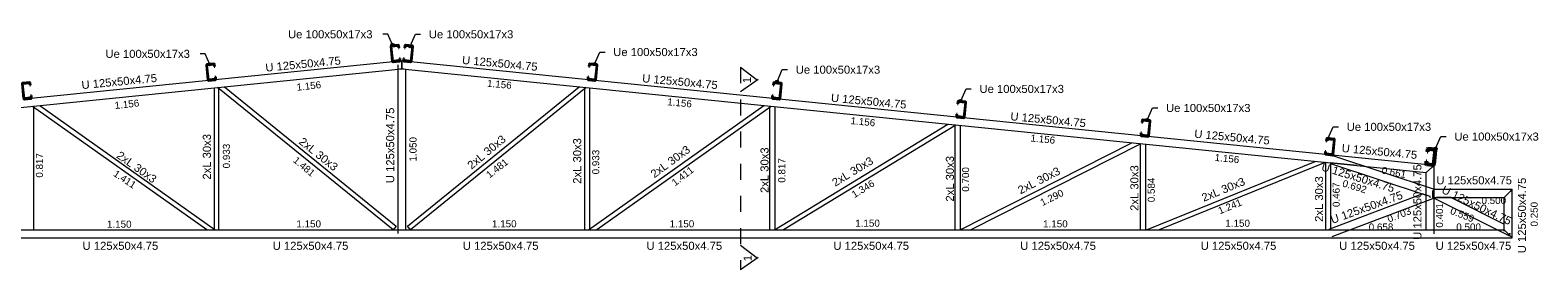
# Model space of a CAD drawing. Header units: metres. Extents: x 103.3 to 155.6, y 2.9 to 38.9.
# Tile 3 of 8: x 116.4 to 125.7, y 9.9 to 11.4. Entities that reach past the tile are written whole.
import ezdxf

# ---------------------------------------------------------------- set-up
doc = ezdxf.new("R2010")
doc.units = ezdxf.units.M
doc.linetypes.add('Projeção', pattern=[0.003969, 0.002381, -0.001587])
for name, color, linetype, lineweight in [('A-DETL-THIN', 7, 'Continuous', 18), ('A-FLOR-OVHD', 7, 'Projeção', 18), ('A-GLAZ-CWMG', 7, 'Continuous', 18), ('G-ANNO-TEXT', 7, 'Continuous', 9), ('S-BEAM', 7, 'Continuous', 18)]:
    doc.layers.add(name, color=color, linetype=linetype, lineweight=lineweight)
doc.styles.add('Arial_10', font='arial.ttf', dxfattribs={"height": 0.04375})
doc.styles.add('Arial_9', font='arial.ttf', dxfattribs={"height": 0.05})

# ---------------------------------------------------------------- blocks, each defined once
blk = doc.blocks.new('Rectangular Mullion - Perfil Ue-2686218-DETALHE DA TRELIÇA')
at = {"layer": 'A-GLAZ-CWMG', "lineweight": 35}
for p, q in [((67.1359, 10.6764), (67.1347, 10.664)), ((67.1389, 10.6761), (67.1359, 10.6764)), ((67.1376, 10.6637), (67.1389, 10.6761)), ((67.1438, 10.7545), (67.1426, 10.7421)), ((67.1426, 10.7421), (67.1455, 10.7418)), ((67.1455, 10.7418), (67.1468, 10.7542)), ((67.1484, 10.7556), (67.1892, 10.7515)), ((67.1895, 10.7544), (67.1488, 10.7586)), ((67.1906, 10.7498), (67.1814, 10.6593)), ((67.1844, 10.659), (67.1936, 10.7495)), ((67.1387, 10.6591), (67.1795, 10.6549)), ((67.1798, 10.6579), (67.139, 10.6621))]:
    blk.add_line(p, q, dxfattribs=at)
for centre, radius, start, end in [((67.1483, 10.7541), 0.0045, 84.21567, 174.21567), ((67.1483, 10.7541), 0.0015, 84.21567, 174.21567), ((67.1891, 10.75), 0.0015, 354.21567, 84.21567), ((67.1891, 10.75), 0.0045, 354.21567, 84.21567), ((67.1391, 10.6636), 0.0045, 174.21567, 264.21567), ((67.1391, 10.6636), 0.0015, 174.21567, 264.21567), ((67.1799, 10.6594), 0.0045, 264.21567, 354.21567), ((67.1799, 10.6594), 0.0015, 264.21567, 354.21567)]:
    blk.add_arc(centre, radius, start, end, dxfattribs=at)
blk = doc.blocks.new('Rectangular Mullion - Perfil Ue-V1-DETALHE DA TRELIÇA')
at = {"layer": 'A-GLAZ-CWMG', "lineweight": 35}
for p, q in [((55.6153, 10.7495), (55.6245, 10.659)), ((55.6275, 10.6593), (55.6183, 10.7498)), ((55.6601, 10.7586), (55.6194, 10.7544)), ((55.6197, 10.7515), (55.6605, 10.7556)), ((55.6621, 10.7542), (55.6634, 10.7418)), ((55.6634, 10.7418), (55.6663, 10.7421)), ((55.6663, 10.7421), (55.6651, 10.7545)), ((55.673, 10.6764), (55.67, 10.6761)), ((55.67, 10.6761), (55.6713, 10.6637)), ((55.6742, 10.664), (55.673, 10.6764)), ((55.6699, 10.6621), (55.6291, 10.6579)), ((55.6294, 10.6549), (55.6702, 10.6591))]:
    blk.add_line(p, q, dxfattribs=at)
for centre, radius, start, end in [((55.6198, 10.75), 0.0045, 95.78433, 185.78433), ((55.6198, 10.75), 0.0015, 95.78433, 185.78433), ((55.6606, 10.7541), 0.0045, 5.78433, 95.78433), ((55.6606, 10.7541), 0.0015, 5.78433, 95.78433), ((55.629, 10.6594), 0.0045, 185.78433, 275.78433), ((55.629, 10.6594), 0.0015, 185.78433, 275.78433), ((55.6698, 10.6636), 0.0015, 275.78433, 5.78433), ((55.6698, 10.6636), 0.0045, 275.78433, 5.78433)]:
    blk.add_arc(centre, radius, start, end, dxfattribs=at)
blk = doc.blocks.new('Perfil Ue 100x50x17x3 - Perfil Ue 100x50x17x3-2687038-DETALHE DA TRELIÇA')
at = {"layer": 'S-BEAM', "lineweight": 50}
for p, q in [((67.7706, 10.691), (67.7691, 10.6756)), ((67.7691, 10.6756), (67.772, 10.6753)), ((67.772, 10.6753), (67.7736, 10.6907)), ((67.7752, 10.6921), (67.816, 10.688)), ((67.8163, 10.6909), (67.7755, 10.6951)), ((67.8174, 10.6863), (67.8082, 10.5958)), ((67.8112, 10.5955), (67.8204, 10.686)), ((67.763, 10.6159), (67.7614, 10.6005)), ((67.766, 10.6156), (67.763, 10.6159)), ((67.7644, 10.6002), (67.766, 10.6156)), ((67.7655, 10.5956), (67.8063, 10.5914)), ((67.8066, 10.5944), (67.7658, 10.5986))]:
    blk.add_line(p, q, dxfattribs=at)
for centre, radius, start, end in [((67.7751, 10.6906), 0.0045, 84.21567, 174.21567), ((67.7751, 10.6906), 0.0015, 84.21567, 174.21567), ((67.8159, 10.6865), 0.0015, 354.21567, 84.21567), ((67.8159, 10.6865), 0.0045, 354.21567, 84.21567), ((67.7659, 10.6001), 0.0045, 174.21567, 264.21567), ((67.7659, 10.6001), 0.0015, 174.21567, 264.21567), ((67.8067, 10.5959), 0.0045, 264.21567, 354.21567), ((67.8067, 10.5959), 0.0015, 264.21567, 354.21567)]:
    blk.add_arc(centre, radius, start, end, dxfattribs=at)

msp = doc.modelspace()

# ---------------------------------------------------------------- hatches: boundary and pattern name
at = {"layer": 'G-ANNO-TEXT'}
h = msp.add_hatch(color=256, dxfattribs=at)
edge = h.paths.add_edge_path()
edge.add_arc((118.60719, 11.339909), 0.009375, 0, 360)
h = msp.add_hatch(color=256, dxfattribs=at)
edge = h.paths.add_edge_path()
edge.add_arc((118.716612, 11.330674), 0.009375, 0, 360)
h = msp.add_hatch(color=256, dxfattribs=at)
edge = h.paths.add_edge_path()
edge.add_arc((117.474031, 11.21824), 0.009375, 0, 360)
h = msp.add_hatch(color=256, dxfattribs=at)
edge = h.paths.add_edge_path()
edge.add_arc((119.861102, 11.220143), 0.009375, 0, 360)
h = msp.add_hatch(color=256, dxfattribs=at)
edge = h.paths.add_edge_path()
edge.add_arc((120.994126, 11.110619), 0.009375, 0, 360)
h = msp.add_hatch(color=256, dxfattribs=at)
edge = h.paths.add_edge_path()
edge.add_arc((122.13446, 10.990972), 0.009375, 0, 360)
h = msp.add_hatch(color=256, dxfattribs=at)
edge = h.paths.add_edge_path()
edge.add_arc((123.292224, 10.872487), 0.009375, 0, 360)
h = msp.add_hatch(color=256, dxfattribs=at)
edge = h.paths.add_edge_path()
edge.add_arc((124.413721, 10.755256), 0.009375, 0, 360)
h = msp.add_hatch(color=256, dxfattribs=at)
edge = h.paths.add_edge_path()
edge.add_arc((125.081901, 10.694678), 0.009375, 0, 360)

# ---------------------------------------------------------------- linework, layer by layer
at = {"layer": 'A-DETL-THIN'}
for p, q in [((120.766944, 11.200679), (120.872453, 11.121017)), ((120.876717, 11.124002), (120.766944, 11.047138)), ((120.766944, 10.094219), (120.872453, 10.014557)), ((120.876717, 10.017543), (120.766944, 9.940679))]:
    msp.add_line(p, q, dxfattribs=at)
at = {"layer": 'A-FLOR-OVHD'}
msp.add_line((120.766944, 11.200679), (120.766944, 9.940679), dxfattribs=at)
at = {"layer": 'G-ANNO-TEXT'}
for p, q in [((118.54848, 11.405513), (118.546915, 11.405513)), ((118.577835, 11.405513), (118.54848, 11.405513)), ((118.60719, 11.339909), (118.577835, 11.405513)), ((118.716612, 11.330674), (118.749259, 11.405513)), ((118.749259, 11.405513), (118.781906, 11.405513)), ((117.415321, 11.283843), (117.413756, 11.283843)), ((117.444676, 11.283843), (117.415321, 11.283843)), ((117.474031, 11.21824), (117.444676, 11.283843)), ((119.861102, 11.220143), (119.893749, 11.294982)), ((119.893749, 11.294982), (119.926396, 11.294982)), ((120.994126, 11.110619), (121.026773, 11.185459)), ((121.026773, 11.185459), (121.05942, 11.185459)), ((122.13446, 10.990972), (122.167107, 11.065811)), ((122.167107, 11.065811), (122.199754, 11.065811)), ((123.292224, 10.872487), (123.324871, 10.947327)), ((123.324871, 10.947327), (123.357518, 10.947327)), ((124.413721, 10.755256), (124.446368, 10.830095)), ((124.446368, 10.830095), (124.479015, 10.830095)), ((125.081901, 10.694678), (125.114548, 10.769518)), ((125.114548, 10.769518), (125.147195, 10.769518))]:
    msp.add_line(p, q, dxfattribs=at)
for centre in [(118.60719, 11.339909), (118.716612, 11.330674), (117.474031, 11.21824), (119.861102, 11.220143), (120.994126, 11.110619), (122.13446, 10.990972), (123.292224, 10.872487), (124.413721, 10.755256), (125.081901, 10.694678)]:
    msp.add_circle(centre, 0.009375, dxfattribs=at)
at = {"layer": 'S-BEAM'}
for p, q in [((118.610812, 11.234498), (117.507459, 11.122686)), ((118.665105, 11.24), (118.651604, 11.238632)), ((118.678606, 11.238632), (118.665105, 11.24)), ((118.665105, 11.189744), (118.665105, 11.230351)), ((118.665105, 11.230351), (118.665105, 11.189744)), ((119.82275, 11.122686), (118.719397, 11.234498)), ((112.307555, 10.54548), (118.665105, 11.189744)), ((118.640105, 11.214872), (118.640105, 10.165971)), ((118.665105, 11.189744), (118.649705, 11.188183)), ((118.665105, 11.189744), (125.022655, 10.54548)), ((118.690105, 11.18721), (118.665105, 11.189744)), ((118.690105, 10.19), (118.690105, 11.18721)), ((117.466668, 11.118552), (116.363315, 11.00674)), ((117.500105, 11.071685), (117.500105, 10.19)), ((118.610498, 10.19), (117.521468, 11.07385)), ((117.530105, 10.19), (117.530105, 11.074725)), ((117.56379, 11.078138), (118.62949, 10.213223)), ((118.700719, 10.213223), (119.766419, 11.078138)), ((119.808741, 11.07385), (118.719711, 10.19)), ((119.800105, 10.19), (119.800105, 11.074725)), ((119.830105, 11.071685), (119.830105, 10.19)), ((120.966895, 11.00674), (119.863542, 11.118552)), ((117.454002, 10.19), (116.373396, 10.957506)), ((116.380105, 10.19), (116.380105, 10.958186)), ((116.418736, 10.9621), (117.50581, 10.19)), ((119.824399, 10.19), (120.911474, 10.9621)), ((120.956813, 10.957506), (119.876207, 10.19)), ((120.950105, 10.19), (120.950105, 10.958186)), ((120.980105, 10.955146), (120.980105, 10.19)), ((125.072655, 10.590669), (121.007686, 11.002607)), ((120.97732, 10.19), (122.054999, 10.846217)), ((122.104452, 10.841206), (121.035003, 10.19)), ((122.100105, 10.19), (122.100105, 10.841647)), ((122.130105, 10.838606), (122.130105, 10.19)), ((122.131217, 10.19), (123.196212, 10.730569)), ((123.251463, 10.72497), (122.197499, 10.19)), ((123.250105, 10.19), (123.250105, 10.725107)), ((123.280105, 10.722067), (123.280105, 10.19)), ((123.28679, 10.19), (124.333701, 10.615297)), ((124.396536, 10.608443), (123.366499, 10.19)), ((124.39633, 10.608951), (124.396536, 10.608443)), ((124.400105, 10.19), (124.400105, 10.608568)), ((124.42992, 10.605547), (124.428552, 10.601406)), ((124.428552, 10.601406), (125.022655, 10.405186)), ((124.595701, 10.588747), (124.42992, 10.605547)), ((124.430105, 10.600894), (124.430105, 10.197449)), ((125.067855, 10.442914), (124.444233, 10.648884)), ((125.022655, 10.54548), (125.063055, 10.581993)), ((125.063055, 10.581993), (125.022655, 10.54548)), ((125.072655, 10.165), (125.072655, 10.590669)), ((125.022655, 10.19), (125.022655, 10.54548)), ((124.42122, 10.194071), (124.997953, 10.413344)), ((124.438989, 10.147335), (125.081539, 10.391632)), ((125.047655, 10.396929), (124.997953, 10.413344)), ((125.022655, 10.405186), (125.022655, 10.447732)), ((125.047655, 10.39), (125.047655, 10.396929)), ((125.050234, 10.39), (125.047655, 10.39)), ((125.063055, 10.4304), (125.063055, 10.39)), ((125.063055, 10.39), (125.506655, 10.39)), ((125.556655, 10.44), (125.072655, 10.44)), ((125.178556, 10.39), (125.088219, 10.39)), ((125.178556, 10.39), (125.506655, 10.225951)), ((125.547055, 10.4304), (125.506655, 10.39)), ((125.506655, 10.39), (125.547055, 10.4304)), ((125.506655, 10.19), (125.506655, 10.39)), ((125.556655, 10.14), (125.556655, 10.44)), ((125.072655, 10.387049), (125.539993, 10.15338)), ((118.62949, 10.213223), (118.610642, 10.19)), ((118.719567, 10.19), (118.700719, 10.213223)), ((125.506655, 10.180782), (125.506655, 10.225951)), ((111.773555, 10.14), (125.556655, 10.14)), ((111.823555, 10.19), (125.506655, 10.19)), ((118.649705, 10.19), (118.690105, 10.19)), ((124.42122, 10.194071), (124.422768, 10.19)), ((124.422768, 10.19), (124.524194, 10.19)), ((125.022655, 10.19), (125.063055, 10.19)), ((125.547055, 10.1496), (125.506655, 10.19)), ((125.506655, 10.19), (125.547055, 10.1496)), ((125.545803, 10.165), (125.538219, 10.165)), ((125.545803, 10.165), (125.544286, 10.161967))]:
    msp.add_line(p, q, dxfattribs=at)
at = {"layer": 'S-BEAM', "flags": 128}
for points in [[(118.665105, 11.230351), (118.665105, 11.237174), (118.665105, 11.24)], [(118.665105, 11.24), (118.665105, 11.237174), (118.665105, 11.230351)], [(125.063055, 10.581993), (125.069843, 10.588128), (125.072655, 10.590669)], [(125.072655, 10.590669), (125.069843, 10.588128), (125.063055, 10.581993)], [(125.556655, 10.44), (125.553843, 10.437188), (125.547055, 10.4304)], [(125.547055, 10.4304), (125.553843, 10.437188), (125.556655, 10.44)], [(125.556655, 10.14), (125.553843, 10.142812), (125.547055, 10.1496)], [(125.547055, 10.1496), (125.553843, 10.142812), (125.556655, 10.14)]]:
    msp.add_lwpolyline(points, dxfattribs=at)
at = {"layer": 'S-BEAM'}
for points, knots in [([(125.069108, 10.436453), (125.068888, 10.436234), (125.068526, 10.435873), (125.068018, 10.43536), (125.067442, 10.434788), (125.066417, 10.433762), (125.064902, 10.432251), (125.063675, 10.431012), (125.063055, 10.4304)], [0.512910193, 0.512910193, 0.512910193, 0.512910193, 0.571428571, 0.607142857, 0.642857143, 0.714285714, 0.857142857, 1, 1, 1, 1]), ([(125.072655, 10.44), (125.072646, 10.44), (125.072597, 10.439954), (125.072456, 10.439808), (125.072314, 10.439659), (125.072129, 10.439472), (125.071903, 10.439249), (125.071645, 10.438995), (125.071368, 10.438713), (125.071067, 10.438408), (125.070736, 10.438081), (125.070385, 10.437734), (125.070024, 10.437369), (125.069649, 10.43699), (125.069386, 10.436729), (125.069253, 10.436597)], [0, 0, 0, 0, 0.071428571, 0.107142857, 0.142857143, 0.178571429, 0.214285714, 0.25, 0.285714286, 0.321428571, 0.357142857, 0.392857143, 0.428571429, 0.464285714, 0.5, 0.5, 0.5, 0.5]), ([(125.07142, 10.38906), (125.071458, 10.388997), (125.071566, 10.388819), (125.071733, 10.38854), (125.071923, 10.388229), (125.072105, 10.387942), (125.072266, 10.387686), (125.072396, 10.387469), (125.072494, 10.387296), (125.072596, 10.38712), (125.072639, 10.387057), (125.072655, 10.387049)], [0.206197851, 0.206197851, 0.206197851, 0.206197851, 0.25, 0.333333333, 0.416666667, 0.5, 0.583333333, 0.666666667, 0.75, 0.833333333, 1, 1, 1, 1])]:
    msp.add_open_spline(points, degree=3, knots=knots, dxfattribs=at)

# ---------------------------------------------------------------- block references
at = {"layer": 'A-GLAZ-CWMG'}
for name, p in [('Rectangular Mullion - Perfil Ue-V1-DETALHE DA TRELIÇA', (62.981377, 0.579509)), ('Rectangular Mullion - Perfil Ue-2686218-DETALHE DA TRELIÇA', (51.539932, 0.579509)), ('Rectangular Mullion - Perfil Ue-V1-DETALHE DA TRELIÇA', (61.837233, 0.463607)), ('Rectangular Mullion - Perfil Ue-2686218-DETALHE DA TRELIÇA', (52.684076, 0.463607)), ('Rectangular Mullion - Perfil Ue-V1-DETALHE DA TRELIÇA', (60.693088, 0.347706)), ('Rectangular Mullion - Perfil Ue-2686218-DETALHE DA TRELIÇA', (53.828221, 0.347706)), ('Rectangular Mullion - Perfil Ue-2686218-DETALHE DA TRELIÇA', (54.972366, 0.231804)), ('Rectangular Mullion - Perfil Ue-2686218-DETALHE DA TRELIÇA', (56.11651, 0.115902)), ('Rectangular Mullion - Perfil Ue-2686218-DETALHE DA TRELIÇA', (57.260655, 0))]:
    msp.add_blockref(name, p, dxfattribs=at)
at = {"layer": 'S-BEAM'}
msp.add_blockref('Perfil Ue 100x50x17x3 - Perfil Ue 100x50x17x3-2687038-DETALHE DA TRELIÇA', (57.260655, 0), dxfattribs=at)

# ---------------------------------------------------------------- texts
at = {"layer": 'G-ANNO-TEXT', "attachment_point": 1}
for s, insert, char_height, width, style in [('Ue 100x50x17x3', (117.95868, 11.430513), 0.05, 0.65137109, 'Arial_9'), ('Ue 100x50x17x3', (118.832706, 11.430513), 0.05, 0.65137109, 'Arial_9'), ('Ue 100x50x17x3', (116.825521, 11.308843), 0.05, 0.65137109, 'Arial_9'), ('Ue 100x50x17x3', (119.977196, 11.319982), 0.05, 0.65137109, 'Arial_9'), ('Ue 100x50x17x3', (121.11022, 11.210459), 0.05, 0.65137109, 'Arial_9'), ('Ue 100x50x17x3', (122.250554, 11.090811), 0.05, 0.65137109, 'Arial_9'), ('Ue 100x50x17x3', (123.408318, 10.972327), 0.05, 0.65137109, 'Arial_9'), ('Ue 100x50x17x3', (124.529815, 10.855095), 0.05, 0.65137109, 'Arial_9'), ('Ue 100x50x17x3', (125.197995, 10.794518), 0.05, 0.65137109, 'Arial_9'), ('U 125x50x4.75', (125.086035, 10.5227), 0.05, 0.58322766, 'Arial_9'), ('0.500', (125.366392, 10.394193), 0.04375, 0.18839656, 'Arial_10'), ('1.150', (116.834673, 10.246631), 0.04375, 0.18839656, 'Arial_10'), ('1.150', (118.010558, 10.248638), 0.04375, 0.18839656, 'Arial_10'), ('1.150', (119.224605, 10.249168), 0.04375, 0.18839656, 'Arial_10'), ('1.150', (120.327358, 10.248922), 0.04375, 0.18839656, 'Arial_10'), ('1.150', (121.479138, 10.252801), 0.04375, 0.18839656, 'Arial_10'), ('1.150', (122.645161, 10.248932), 0.04375, 0.18839656, 'Arial_10'), ('1.150', (123.776494, 10.25254), 0.04375, 0.18839656, 'Arial_10'), ('0.658', (124.666519, 10.229312), 0.04375, 0.18839656, 'Arial_10'), ('0.500', (125.210077, 10.229312), 0.04375, 0.18839656, 'Arial_10'), ('U 125x50x4.75', (116.683451, 10.115445), 0.05, 0.58322766, 'Arial_9'), ('U 125x50x4.75', (117.863451, 10.115445), 0.05, 0.58322766, 'Arial_9'), ('U 125x50x4.75', (119.043451, 10.115445), 0.05, 0.58322766, 'Arial_9'), ('U 125x50x4.75', (120.183451, 10.115445), 0.05, 0.58322766, 'Arial_9'), ('U 125x50x4.75', (121.343451, 10.115445), 0.05, 0.58322766, 'Arial_9'), ('U 125x50x4.75', (122.503451, 10.115445), 0.05, 0.58322766, 'Arial_9'), ('U 125x50x4.75', (123.623451, 10.115445), 0.05, 0.58322766, 'Arial_9'), ('U 125x50x4.75', (124.483451, 10.115445), 0.05, 0.58322766, 'Arial_9'), ('U 125x50x4.75', (125.081807, 10.115445), 0.05, 0.58322766, 'Arial_9')]:
    msp.add_mtext(s, dxfattribs=dict(at, insert=insert, char_height=char_height, width=width, style=style))
for s, insert, char_height, width, rotation, style in [('U 125x50x4.75', (117.8158, 11.222584), 0.05, 0.58322766, 5.5519656, 'Arial_9'), ('U 125x50x4.75', (119.041965, 11.271555), 0.05, 0.58322766, 354.6413467, 'Arial_9'), ('U 125x50x4.75', (116.674645, 11.114089), 0.05, 0.58322766, 5.5519656, 'Arial_9'), ('U 125x50x4.75', (120.159866, 11.15767), 0.05, 0.58322766, 354.6413467, 'Arial_9'), ('1.156', (118.0094, 11.097469), 0.04375, 0.18839656, 6.482408, 'Arial_10'), ('1.156', (119.196751, 11.123836), 0.04375, 0.18839656, 354.5304991, 'Arial_10'), ('1', (120.781731, 11.101613), 0.05, 0.04810125, 90, 'Arial_9'), ('1.156', (116.880225, 10.984024), 0.04375, 0.18839656, 6.3867308, 'Arial_10'), ('1.156', (120.315041, 11.008132), 0.04375, 0.18839656, 354.5304991, 'Arial_10'), ('U 125x50x4.75', (121.331519, 11.036464), 0.05, 0.58322766, 354.6413467, 'Arial_9'), ('U 125x50x4.75', (118.56774, 10.47983), 0.05, 0.58322766, 90, 'Arial_9'), ('1.156', (121.453141, 10.890945), 0.04375, 0.18839656, 354.5304991, 'Arial_10'), ('U 125x50x4.75', (122.445288, 10.921355), 0.05, 0.58322766, 354.6413467, 'Arial_9'), ('2xL 30x3', (117.429726, 10.501975), 0.05, 0.3527425, 90, 'Arial_9'), ('2xL 30x3', (118.053084, 10.768317), 0.05, 0.3527425, 321.2758679, 'Arial_9'), ('2xL 30x3', (119.065832, 10.601977), 0.05, 0.3527425, 39.7063493, 'Arial_9'), ('1.156', (122.569863, 10.782842), 0.04375, 0.18839656, 354.5304991, 'Arial_10'), ('U 125x50x4.75', (123.586715, 10.812837), 0.05, 0.58322766, 354.6413467, 'Arial_9'), ('2xL 30x3', (116.918466, 10.682457), 0.05, 0.3527425, 324.4309663, 'Arial_9'), ('0.933', (117.554156, 10.571974), 0.04375, 0.18839656, 90, 'Arial_10'), ('1.050', (118.712618, 10.614059), 0.04375, 0.18839656, 90, 'Arial_10'), ('2xL 30x3', (119.72832, 10.476317), 0.05, 0.3527425, 90, 'Arial_9'), ('0.933', (119.846564, 10.534661), 0.04375, 0.18839656, 90, 'Arial_10'), ('2xL 30x3', (120.20277, 10.549842), 0.05, 0.3527425, 36.4421914, 'Arial_9'), ('2xL 30x3', (120.891196, 10.418803), 0.05, 0.3527425, 90, 'Arial_9'), ('U 125x50x4.75', (124.501727, 10.723438), 0.05, 0.58322766, 354.6413467, 'Arial_9'), ('0.817', (116.393791, 10.514174), 0.04375, 0.18839656, 90, 'Arial_10'), ('1.481', (118.013944, 10.648988), 0.04375, 0.18839656, 320.1561968, 'Arial_10'), ('1.481', (119.182409, 10.542918), 0.04375, 0.18839656, 37.9569534, 'Arial_10'), ('1.411', (120.334332, 10.494094), 0.04375, 0.18839656, 37.9569534, 'Arial_10'), ('0.817', (121.001323, 10.482557), 0.04375, 0.18839656, 90, 'Arial_10'), ('2xL 30x3', (121.328834, 10.499527), 0.05, 0.3527425, 31.4784452, 'Arial_9'), ('2xL 30x3', (122.041797, 10.36542), 0.05, 0.3527425, 90, 'Arial_9'), ('2xL 30x3', (123.186952, 10.307721), 0.05, 0.3527425, 90, 'Arial_9'), ('1.156', (123.712857, 10.662057), 0.04375, 0.18839656, 354.5304991, 'Arial_10'), ('U 125x50x4.75', (124.383352, 10.608046), 0.05, 0.58322766, 342.8527726, 'Arial_9'), ('0.661', (124.752566, 10.583728), 0.04375, 0.18839656, 348.3307081, 'Arial_10'), ('U 125x50x4.75', (124.943532, 10.127631), 0.05, 0.58322766, 90, 'Arial_9'), ('1.411', (116.89432, 10.565168), 0.04375, 0.18839656, 326.2601329, 'Arial_10'), ('1.346', (121.450976, 10.423048), 0.04375, 0.18839656, 31.7406336, 'Arial_10'), ('0.700', (122.142343, 10.426622), 0.04375, 0.18839656, 90, 'Arial_10'), ('2xL 30x3', (122.482016, 10.454111), 0.05, 0.3527425, 27.1121202, 'Arial_9'), ('0.584', (123.294836, 10.361318), 0.04375, 0.18839656, 90, 'Arial_10'), ('2xL 30x3', (123.623378, 10.409879), 0.05, 0.3527425, 22.407291, 'Arial_9'), ('2xL 30x3', (124.332986, 10.239365), 0.05, 0.3527425, 90, 'Arial_9'), ('0.692', (124.511832, 10.502245), 0.04375, 0.18839656, 343.1328373, 'Arial_10'), ('U 125x50x4.75', (125.592338, 10.044183), 0.05, 0.58322766, 90, 'Arial_9'), ('1.290', (122.621605, 10.376123), 0.04375, 0.18839656, 26.3499197, 'Arial_10'), ('U 125x50x4.75', (124.424174, 10.273433), 0.05, 0.58322766, 19.8422275, 'Arial_9'), ('0.467', (124.442834, 10.331162), 0.04375, 0.18839656, 90, 'Arial_10'), ('U 125x50x4.75', (125.135781, 10.46658), 0.05, 0.58322766, 334.3011089, 'Arial_9'), ('1.241', (123.725859, 10.326133), 0.04375, 0.18839656, 22.4140884, 'Arial_10'), ('0.703', (124.776283, 10.275125), 0.04375, 0.18839656, 21.3535106, 'Arial_10'), ('0.401', (125.08393, 10.203246), 0.04375, 0.18839656, 90, 'Arial_10'), ('0.559', (125.183978, 10.331602), 0.04375, 0.18839656, 338.8201455, 'Arial_10'), ('0.250', (125.671736, 10.210395), 0.04375, 0.18839656, 90, 'Arial_10'), ('1', (120.786527, 9.99406), 0.05, 0.04810125, 90, 'Arial_9')]:
    msp.add_mtext(s, dxfattribs=dict(at, insert=insert, char_height=char_height, width=width, rotation=rotation, style=style))

doc.saveas('drawing.dxf')
